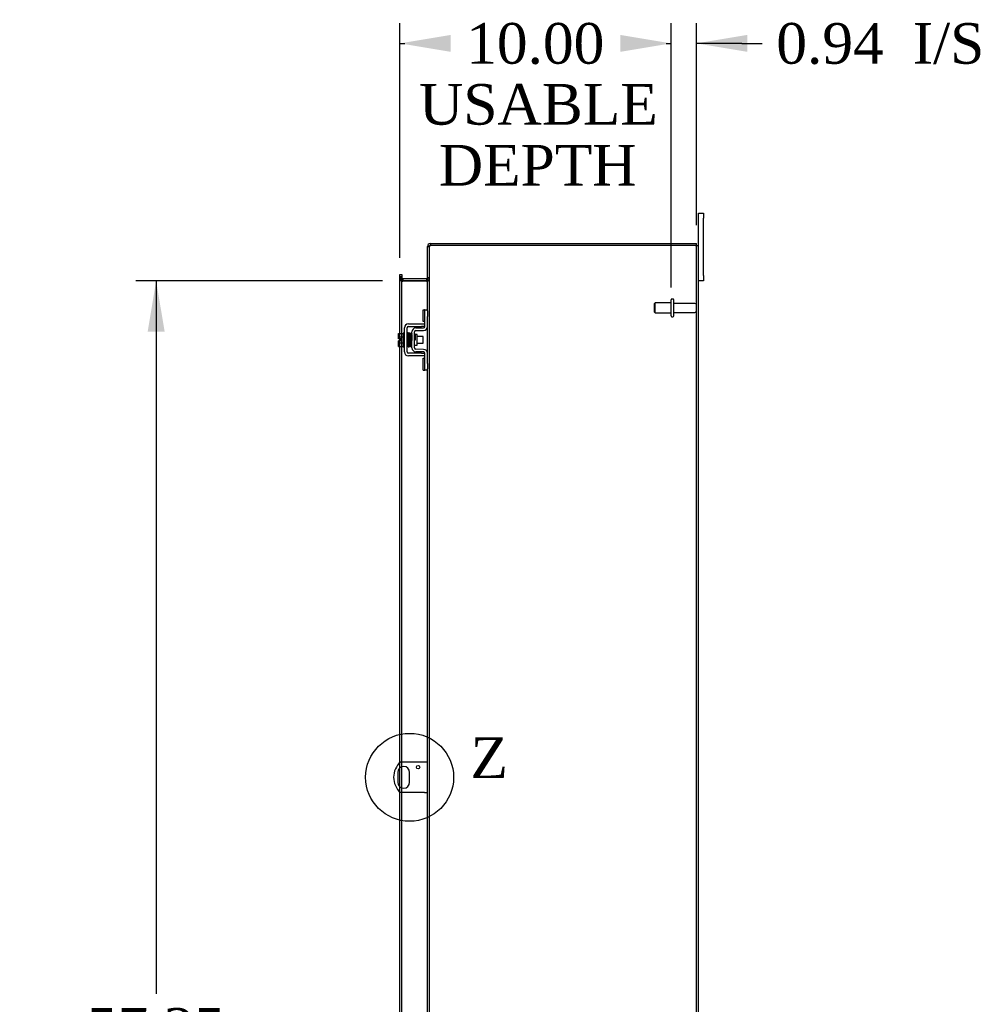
# Model space of a CAD drawing. Header units: inches. Extents: x 29 to 295, y 10 to 196.
# Tile 6 of 9: x 165 to 201, y 97 to 133. Entities that reach past the tile are written whole.
import ezdxf
from ezdxf.enums import TextEntityAlignment as Align
from ezdxf.lldxf.tags import DXFTag

# ---------------------------------------------------------------- set-up
doc = ezdxf.new("R2010")
doc.units = ezdxf.units.IN
doc.header["$MEASUREMENT"] = 0
doc.layers.get('0').update_dxf_attribs({"linetype": 'CONTINUOUS'})
for name, color, linetype in [('COM40153-1', 7, 'CONTINUOUS'), ('COM42667', 7, 'CONTINUOUS'), ('COM42780', 7, 'CONTINUOUS'), ('COM48457', 7, 'CONTINUOUS'), ('COM53235', 7, 'CONTINUOUS'), ('DEFAULT', 7, 'CONTINUOUS'), ('FET07710', 7, 'CONTINUOUS'), ('SCC19011', 7, 'CONTINUOUS'), ('SPR20265', 7, 'CONTINUOUS'), ('STD26094', 7, 'CONTINUOUS'), ('WAF25035', 7, 'CONTINUOUS')]:
    doc.layers.add(name, color=color, linetype=linetype)
doc.styles.add('SEACAD_TIMES_NEW_ROMAN', font='times.ttf')
tags = doc.linetypes.add('CENTER2', pattern=[1.125, 0.75, -0.125, 0.125, -0.125]).pattern_tags.tags
tags[10:11] = [DXFTag(74, 4), DXFTag(75, 0), DXFTag(340, '0'), DXFTag(46, 0.0), DXFTag(50, 0.0), DXFTag(44, 0.0), DXFTag(45, 0.0)]
tags[8:9] = [DXFTag(74, 4), DXFTag(75, 0), DXFTag(340, '0'), DXFTag(46, 0.0), DXFTag(50, 0.0), DXFTag(44, 0.0), DXFTag(45, 0.0)]
tags[6:7] = [DXFTag(74, 4), DXFTag(75, 0), DXFTag(340, '0'), DXFTag(46, 0.0), DXFTag(50, 0.0), DXFTag(44, 0.0), DXFTag(45, 0.0)]
tags[4:5] = [DXFTag(74, 4), DXFTag(75, 0), DXFTag(340, '0'), DXFTag(46, 0.0), DXFTag(50, 0.0), DXFTag(44, 0.0), DXFTag(45, 0.0)]

# ---------------------------------------------------------------- blocks, each defined once
blk = doc.blocks.new('GDIMGGROUP13')
at = {"layer": 'DEFAULT', "linetype": 'Continuous'}
for points in [[(181.282, 132.368), (179.407, 132.055), (181.282, 131.743)], [(187.536, 132.368), (187.536, 131.743), (189.411, 132.055)]]:
    blk.add_hatch(color=136, dxfattribs=at).paths.add_polyline_path(points)
at = {"layer": 'DEFAULT', "color": 136, "linetype": 'Continuous'}
for p, q in [((179.407, 124.132), (179.407, 132.805)), ((189.411, 123.334), (189.411, 132.805)), ((179.407, 132.055), (179.583, 132.055)), ((189.235, 132.055), (189.411, 132.055))]:
    blk.add_line(p, q, dxfattribs=at)
at = {"layer": 'DEFAULT', "color": 136, "linetype": 'Continuous', "style": 'SEACAD_TIMES_NEW_ROMAN'}
for s, p in [('10.00', (181.85, 132.805)), ('USABLE', (180.108, 130.555)), ('DEPTH', (180.837, 128.305))]:
    blk.add_text(s, height=1.5, dxfattribs=at).set_placement(p, align=Align.TOP_LEFT)
blk = doc.blocks.new('GDIMGGROUP20')
at = {"layer": 'DEFAULT', "linetype": 'Continuous'}
for points in [[(170.096, 121.417), (170.721, 121.417), (170.408, 123.292)], [(170.096, 67.917), (170.408, 66.042), (170.721, 67.917)]]:
    blk.add_hatch(color=136, dxfattribs=at).paths.add_polyline_path(points)
at = {"layer": 'DEFAULT', "color": 136, "linetype": 'Continuous'}
for p, q in [((178.765, 123.292), (169.658, 123.292)), ((170.408, 123.292), (170.408, 96.963)), ((170.408, 91.738), (170.408, 66.042)), ((178.765, 66.042), (169.658, 66.042))]:
    blk.add_line(p, q, dxfattribs=at)
at = {"layer": 'DEFAULT', "color": 136, "linetype": 'Continuous', "style": 'SEACAD_TIMES_NEW_ROMAN'}
for s, p in [('57.25', (167.849, 96.438)), ('OPENING ', (165.254, 94.188))]:
    blk.add_text(s, height=1.5, dxfattribs=at).set_placement(p, align=Align.TOP_LEFT)
blk = doc.blocks.new('SE1')
at = {"color": 136, "linetype": 'Continuous', "style": 'SEACAD_TIMES_NEW_ROMAN'}
blk.add_text('Z', height=1.5, dxfattribs=at).set_placement((182.007, 106.428), align=Align.TOP_LEFT)
blk = doc.blocks.new('SE')
at = {"layer": 'DEFAULT', "color": 7, "linetype": 'CENTER2'}
blk.add_circle((179.763, 104.957), 1.623, dxfattribs=at)
at = {"layer": 'DEFAULT'}
blk.add_blockref('SE1', (0, 0), dxfattribs=at)
blk = doc.blocks.new('GDIMGGROUP28')
at = {"layer": 'DEFAULT', "linetype": 'Continuous'}
blk.add_hatch(color=136, dxfattribs=at).paths.add_polyline_path([(192.223, 132.368), (190.348, 132.055), (192.223, 131.743)])
at = {"layer": 'DEFAULT', "color": 136, "linetype": 'Continuous'}
for p, q in [((189.411, 123.039), (189.411, 132.805)), ((190.348, 125.345), (190.348, 132.805)), ((192.019, 132.055), (190.348, 132.055)), ((192.019, 132.055), (192.769, 132.055))]:
    blk.add_line(p, q, dxfattribs=at)
at = {"layer": 'DEFAULT', "color": 136, "linetype": 'Continuous', "style": 'SEACAD_TIMES_NEW_ROMAN'}
for s, p in [('0.94', (193.294, 132.805)), ('I/S', (198.325, 132.805))]:
    blk.add_text(s, height=1.5, dxfattribs=at).set_placement(p, align=Align.TOP_LEFT)

msp = doc.modelspace()

# ---------------------------------------------------------------- linework, layer by layer
at = {"layer": 'COM40153-1', "color": 7}
for p, q in [((180.312, 105.519), (179.424, 105.519)), ((180.42, 105.519), (180.312, 105.519)), ((179.326, 105.138), (179.326, 104.775)), ((179.763, 104.775), (179.763, 105.138)), ((180.312, 104.394), (179.424, 104.394)), ((180.312, 104.394), (180.42, 104.394))]:
    msp.add_line(p, q, dxfattribs=at)
msp.add_circle((180.076, 105.332), 0.0625, dxfattribs=at)
for centre, radius, start, end in [((179.92, 104.957), 0.75, 131.4096, 228.5904), ((179.545, 105.138), 0.218, 0, 180), ((179.545, 104.775), 0.218, 180, 0)]:
    msp.add_arc(centre, radius, start, end, dxfattribs=at)
at = {"layer": 'COM42667', "color": 7}
for p, q in [((179.574, 120.661), (179.574, 121.553)), ((179.669, 120.661), (179.669, 121.553)), ((179.717, 121.696), (180.2, 121.696)), ((179.717, 121.601), (180.2, 121.601)), ((180.2, 121.696), (180.325, 121.696)), ((180.325, 121.601), (180.2, 121.601)), ((180.2, 120.613), (179.717, 120.613)), ((180.2, 120.518), (179.717, 120.518)), ((180.2, 120.613), (180.325, 120.613)), ((180.325, 120.518), (180.2, 120.518))]:
    msp.add_line(p, q, dxfattribs=at)
for centre, radius, start, end in [((179.717, 121.553), 0.143, 90, 180), ((179.717, 121.553), 0.048, 90, 180), ((179.717, 120.661), 0.143, 180, 270), ((179.717, 120.661), 0.048, 180, 270)]:
    msp.add_arc(centre, radius, start, end, dxfattribs=at)
at = {"layer": 'COM42780', "color": 7}
for p, q in [((180.26, 121.785), (180.26, 122.222)), ((180.26, 122.222), (180.311, 122.222)), ((180.325, 122.222), (180.311, 122.222)), ((180.325, 121.972), (180.325, 122.222)), ((180.325, 122.222), (180.42, 122.222)), ((180.42, 122.176), (180.42, 121.972)), ((180.325, 121.6), (180.325, 121.972)), ((180.42, 121.6), (180.42, 121.972)), ((179.988, 121.547), (180.278, 121.552)), ((179.99, 121.452), (180.279, 121.457)), ((180.311, 121.785), (180.26, 121.785)), ((180.311, 121.785), (180.325, 121.785)), ((179.848, 120.81), (179.848, 121.404)), ((179.943, 120.81), (179.943, 121.404)), ((180.038, 121.302), (179.971, 121.302)), ((180.038, 120.912), (180.038, 121.302)), ((179.943, 120.912), (180.038, 120.912)), ((180.279, 120.757), (179.99, 120.762)), ((180.278, 120.662), (179.988, 120.667)), ((180.26, 119.991), (180.26, 120.428)), ((180.26, 120.428), (180.311, 120.428)), ((180.325, 120.428), (180.311, 120.428)), ((180.325, 120.241), (180.325, 120.614)), ((180.42, 120.241), (180.42, 120.614)), ((180.26, 119.991), (180.311, 119.991)), ((180.311, 119.991), (180.325, 119.991)), ((180.325, 119.991), (180.325, 120.241)), ((180.42, 119.991), (180.325, 119.991)), ((180.42, 120.241), (180.42, 120.038))]:
    msp.add_line(p, q, dxfattribs=at)
for centre, radius, start, end in [((179.991, 121.404), 0.143, 91, 180), ((179.991, 121.404), 0.048, 91, 180), ((180.277, 121.6), 0.048, 271, 0), ((180.277, 121.6), 0.143, 271, 0), ((179.991, 120.81), 0.143, 180, 269), ((179.991, 120.81), 0.048, 180, 269), ((180.277, 120.614), 0.143, 0, 89), ((180.277, 120.614), 0.048, 0, 89)]:
    msp.add_arc(centre, radius, start, end, dxfattribs=at)
at = {"layer": 'COM48457', "color": 7}
for p, q in [((180.492, 124.54), (180.42, 124.54)), ((180.42, 122.176), (180.42, 124.54)), ((180.492, 64.794), (180.492, 124.54)), ((190.312, 124.595), (180.528, 124.595)), ((190.312, 124.595), (190.42, 124.595)), ((190.348, 64.739), (190.348, 124.595)), ((190.42, 64.739), (190.42, 124.595)), ((179.407, 123.382), (179.407, 123.432)), ((179.479, 123.432), (179.407, 123.432)), ((179.407, 121.348), (179.407, 123.382)), ((179.407, 123.381), (179.479, 123.381)), ((179.479, 123.432), (179.479, 123.382)), ((179.479, 121.348), (179.479, 123.382)), ((180.384, 123.273), (179.515, 123.273)), ((180.492, 123.381), (180.42, 123.381)), ((180.42, 120.614), (180.42, 121.6)), ((179.407, 121.141), (179.407, 121.348)), ((179.407, 121.073), (179.407, 121.141)), ((179.407, 120.866), (179.407, 121.073)), ((179.479, 120.866), (179.479, 121.348)), ((179.407, 105.504), (179.407, 120.866)), ((179.479, 105.519), (179.479, 120.866)), ((180.42, 95.736), (180.42, 120.038)), ((179.407, 105.308), (179.407, 105.504)), ((179.479, 105.347), (179.479, 105.519)), ((179.407, 104.606), (179.407, 105.308)), ((179.479, 104.567), (179.479, 105.347)), ((179.407, 104.41), (179.407, 104.606)), ((179.407, 94.908), (179.407, 104.41)), ((179.479, 104.394), (179.479, 104.567)), ((179.479, 94.908), (179.479, 104.394))]:
    msp.add_line(p, q, dxfattribs=at)
for centre, start, end in [((179.515, 123.381), 179.9882, 270.0118), ((180.384, 123.381), 269.9943, 0.0057)]:
    msp.add_arc(centre, 0.108, start, end, dxfattribs=at)
for points, knots in [([(180.42, 124.54), (180.42, 124.542), (180.421, 124.544), (180.423, 124.549), (180.425, 124.551), (180.431, 124.556), (180.434, 124.558), (180.442, 124.563), (180.446, 124.565), (180.456, 124.57), (180.462, 124.572), (180.474, 124.576), (180.48, 124.579), (180.499, 124.586), (180.514, 124.59), (180.528, 124.595)], [0, 0, 0, 0, 0.125, 0.125, 0.25, 0.25, 0.375, 0.375, 0.5, 0.5, 0.625, 0.625, 0.75, 0.75, 1, 1, 1, 1]), ([(180.492, 124.54), (180.492, 124.544), (180.493, 124.549), (180.496, 124.558), (180.499, 124.563), (180.506, 124.572), (180.51, 124.576), (180.518, 124.586), (180.523, 124.59), (180.528, 124.595)], [0, 0, 0, 0, 0.25, 0.25, 0.5, 0.5, 0.75, 0.75, 1, 1, 1, 1]), ([(179.479, 123.381), (179.479, 123.371), (179.479, 123.361), (179.481, 123.341), (179.483, 123.331), (179.487, 123.312), (179.49, 123.302), (179.496, 123.289), (179.498, 123.284), (179.503, 123.278), (179.505, 123.277), (179.508, 123.274), (179.51, 123.274), (179.512, 123.273), (179.513, 123.273), (179.515, 123.273)], [0, 0, 0, 0, 0.25, 0.25, 0.5, 0.5, 0.75, 0.75, 0.875, 0.875, 0.9375, 0.9375, 0.96875, 0.96875, 1, 1, 1, 1]), ([(180.384, 123.273), (180.385, 123.273), (180.386, 123.273), (180.389, 123.274), (180.39, 123.274), (180.393, 123.276), (180.395, 123.278), (180.4, 123.284), (180.403, 123.289), (180.409, 123.302), (180.412, 123.312), (180.416, 123.331), (180.417, 123.341), (180.419, 123.361), (180.42, 123.371), (180.42, 123.381)], [0, 0, 0, 0, 0.03125, 0.03125, 0.0625, 0.0625, 0.125, 0.125, 0.25, 0.25, 0.5, 0.5, 0.75, 0.75, 1, 1, 1, 1])]:
    msp.add_open_spline(points, degree=3, knots=knots, dxfattribs=at)
at = {"layer": 'COM53235', "color": 7}
for p, q in [((180.42, 124.54), (180.42, 124.559)), ((180.437, 124.559), (180.42, 124.559)), ((180.492, 124.559), (180.437, 124.559)), ((180.492, 124.54), (180.492, 124.559)), ((180.528, 124.667), (180.528, 124.595)), ((180.528, 124.667), (190.348, 124.667)), ((190.348, 124.595), (190.348, 124.667)), ((179.407, 123.522), (179.479, 123.522)), ((179.407, 123.436), (179.407, 123.522)), ((179.407, 123.432), (179.407, 123.436)), ((179.407, 123.4), (179.479, 123.4)), ((179.479, 123.522), (179.479, 123.436)), ((179.479, 123.432), (179.479, 123.436)), ((180.384, 123.364), (179.515, 123.364)), ((179.515, 123.364), (179.515, 123.292)), ((180.384, 123.292), (179.515, 123.292)), ((180.384, 123.364), (180.384, 123.292)), ((180.492, 123.4), (180.42, 123.4))]:
    msp.add_line(p, q, dxfattribs=at)
for centre, radius, start, end in [((180.528, 124.559), 0.108, 90, 180), ((180.528, 124.559), 0.036, 122.5662, 180), ((180.528, 124.559), 0.036, 90, 122.5662), ((179.515, 123.4), 0.108, 180, 259.581), ((179.515, 123.4), 0.036, 180, 270), ((179.515, 123.4), 0.108, 259.581, 270), ((180.384, 123.4), 0.036, 270, 0), ((180.384, 123.4), 0.108, 270, 281.0135), ((180.384, 123.4), 0.108, 281.0135, 0)]:
    msp.add_arc(centre, radius, start, end, dxfattribs=at)
at = {"layer": 'FET07710', "color": 7}
for p, q in [((190.42, 125.604), (190.42, 125.792)), ((190.42, 125.792), (190.607, 125.792)), ((190.607, 125.792), (190.607, 125.604)), ((190.42, 124.595), (190.42, 125.604)), ((190.607, 123.479), (190.607, 125.604)), ((190.607, 123.292), (190.42, 123.292)), ((190.607, 123.479), (190.607, 123.292))]:
    msp.add_line(p, q, dxfattribs=at)
at = {"layer": 'SCC19011', "color": 7}
for p, q in [((179.348, 121.348), (179.529, 121.348)), ((179.348, 121.216), (179.348, 121.348)), ((179.348, 121.216), (179.529, 121.216)), ((179.348, 121.141), (179.348, 121.216)), ((179.443, 121.141), (179.348, 121.141)), ((179.348, 120.998), (179.348, 121.073)), ((179.443, 121.073), (179.348, 121.073)), ((179.443, 121.073), (179.443, 121.141)), ((179.693, 121.229), (179.669, 121.229)), ((179.742, 121.229), (179.728, 121.229)), ((179.792, 121.229), (179.777, 121.229)), ((179.842, 121.229), (179.827, 121.229)), ((180.261, 121.229), (180.038, 121.229)), ((180.261, 120.985), (180.261, 121.229)), ((179.348, 120.998), (179.529, 120.998)), ((179.348, 120.866), (179.348, 120.998)), ((179.348, 120.866), (179.529, 120.866)), ((179.669, 120.985), (179.701, 120.985)), ((179.736, 120.985), (179.751, 120.985)), ((179.786, 120.985), (179.801, 120.985)), ((179.836, 120.985), (179.848, 120.985)), ((180.038, 120.985), (180.261, 120.985))]:
    msp.add_line(p, q, dxfattribs=at)
at = {"layer": 'SPR20265', "color": 7}
msp.add_line((179.947, 121.107), (179.982, 121.107), dxfattribs=at)
for centre, radius, start, end in [((184.65, 120.928), 4.985, 175.1825, 176.5376), ((179.802, 121.331), 0.0181, 0.2962, 180.6354), ((184.62, 120.929), 4.919, 179.5796, 179.9446)]:
    msp.add_arc(centre, radius, start, end, dxfattribs=at)
for start_param, end_param in [(0, 2.474646), (3.808539, 6.283185)]:
    msp.add_ellipse((179.683, 120.934), major_axis=(0.0175, 0), ratio=0.707107, start_param=start_param, end_param=end_param, dxfattribs=at)
for points, knots in [([(179.719, 121.347), (179.719, 121.348), (179.719, 121.35), (179.718, 121.353), (179.717, 121.355), (179.716, 121.358), (179.713, 121.36), (179.711, 121.362), (179.708, 121.364), (179.703, 121.365), (179.697, 121.364), (179.69, 121.36), (179.684, 121.352), (179.683, 121.346), (179.683, 121.343)], [0, 0, 0, 0, 0.03948, 0.078027, 0.11705, 0.157795, 0.20119, 0.247813, 0.297965, 0.351797, 0.472995, 0.624898, 0.803476, 1, 1, 1, 1]), ([(179.685, 121.344), (179.685, 121.344), (179.686, 121.343), (179.688, 121.324), (179.69, 121.289), (179.692, 121.248), (179.693, 121.207), (179.695, 121.168), (179.696, 121.136), (179.697, 121.108), (179.698, 121.082), (179.699, 121.053), (179.7, 121.017), (179.701, 120.978), (179.703, 120.937), (179.705, 120.9), (179.707, 120.873), (179.709, 120.87), (179.709, 120.868)], [0.0402294, 0.0402294, 0.0402294, 0.0402294, 0.0962651, 0.1836152, 0.2619538, 0.3312786, 0.3915016, 0.442594, 0.4845239, 0.5172899, 0.5463931, 0.5841023, 0.6308517, 0.6866387, 0.7514677, 0.8253147, 0.9081399, 0.9951321, 0.9951321, 0.9951321, 0.9951321]), ([(179.744, 120.872), (179.743, 120.873), (179.742, 120.876), (179.74, 120.902), (179.738, 120.938), (179.736, 120.978), (179.735, 121.017), (179.734, 121.053), (179.733, 121.082), (179.732, 121.108), (179.731, 121.136), (179.73, 121.169), (179.728, 121.207), (179.727, 121.249), (179.725, 121.291), (179.723, 121.327), (179.721, 121.348), (179.719, 121.35), (179.719, 121.35)], [0.007956, 0.007956, 0.007956, 0.007956, 0.0902869, 0.171964, 0.2449933, 0.3092617, 0.364675, 0.4111808, 0.4487353, 0.4777397, 0.5104186, 0.5522907, 0.6034131, 0.6638342, 0.7336337, 0.8128446, 0.9016052, 0.9648764, 0.9648764, 0.9648764, 0.9648764]), ([(179.734, 121.343), (179.733, 121.34), (179.731, 121.327), (179.729, 121.294), (179.728, 121.264), (179.727, 121.248), (179.727, 121.246)], [0.0981827, 0.0981827, 0.0981827, 0.0981827, 0.1867929, 0.2658332, 0.3354212, 0.34433, 0.34433, 0.34433, 0.34433]), ([(179.771, 121.332), (179.771, 121.337), (179.77, 121.344), (179.763, 121.353), (179.757, 121.356), (179.753, 121.357), (179.749, 121.356), (179.745, 121.355), (179.742, 121.354), (179.739, 121.351), (179.737, 121.347), (179.735, 121.343), (179.735, 121.34), (179.735, 121.339)], [0, 0, 0, 0, 0.337377, 0.476585, 0.593946, 0.643993, 0.690857, 0.738213, 0.787078, 0.837877, 0.890521, 0.944659, 1, 1, 1, 1]), ([(179.736, 121.334), (179.737, 121.327), (179.738, 121.313), (179.741, 121.264), (179.744, 121.199), (179.746, 121.121), (179.749, 121.039), (179.752, 120.965), (179.755, 120.905), (179.757, 120.889), (179.758, 120.88)], [0, 0, 0, 0, 0.114486, 0.231947, 0.352472, 0.475982, 0.602512, 0.732024, 0.864532, 1, 1, 1, 1]), ([(179.793, 120.882), (179.792, 120.889), (179.79, 120.901), (179.788, 120.948), (179.785, 121.012), (179.782, 121.09), (179.78, 121.172), (179.777, 121.247), (179.774, 121.309), (179.772, 121.327), (179.771, 121.336)], [0, 0, 0, 0, 0.112935, 0.229308, 0.349042, 0.472285, 0.598918, 0.729117, 0.862747, 1, 1, 1, 1]), ([(179.784, 121.334), (179.783, 121.332), (179.782, 121.327), (179.78, 121.299), (179.778, 121.268), (179.777, 121.248), (179.777, 121.242)], [0, 0, 0, 0, 0.0920689, 0.1750905, 0.2491163, 0.2787764, 0.2787764, 0.2787764, 0.2787764]), ([(179.784, 121.33), (179.785, 121.329), (179.787, 121.325), (179.789, 121.299), (179.791, 121.264), (179.793, 121.217), (179.795, 121.162), (179.797, 121.102), (179.799, 121.04), (179.801, 120.982), (179.804, 120.934), (179.806, 120.902), (179.808, 120.883), (179.809, 120.882), (179.81, 120.882)], [0.0030153, 0.0030153, 0.0030153, 0.0030153, 0.0911168, 0.1734244, 0.2469059, 0.3115047, 0.4137106, 0.4808253, 0.5545336, 0.6652124, 0.7347799, 0.8137322, 0.9021481, 0.9589659, 0.9589659, 0.9589659, 0.9589659]), ([(179.844, 120.89), (179.843, 120.89), (179.842, 120.891), (179.841, 120.906), (179.839, 120.937), (179.836, 120.984), (179.834, 121.041), (179.832, 121.102), (179.83, 121.163), (179.828, 121.218), (179.826, 121.266), (179.824, 121.301), (179.821, 121.328), (179.82, 121.332), (179.819, 121.334)], [0.04806, 0.04806, 0.04806, 0.04806, 0.0950174, 0.1815834, 0.2594443, 0.3284541, 0.4389593, 0.5129458, 0.5804713, 0.6835524, 0.7488804, 0.8233727, 0.9070568, 1, 1, 1, 1]), ([(179.848, 121.341), (179.846, 121.341), (179.842, 121.339), (179.833, 121.331), (179.833, 121.32), (179.829, 121.291), (179.828, 121.261), (179.827, 121.241), (179.827, 121.237)], [0.5123447, 0.5123447, 0.5123447, 0.5123447, 0.5177994, 0.525151, 0.5633792, 0.6073205, 0.6548363, 0.6646728, 0.6646728, 0.6646728, 0.6646728]), ([(179.838, 121.311), (179.838, 121.31), (179.837, 121.309), (179.838, 121.299), (179.84, 121.274), (179.842, 121.224), (179.845, 121.165), (179.847, 121.114), (179.847, 121.089), (179.848, 121.08)], [0.5349665, 0.5349665, 0.5349665, 0.5349665, 0.5439036, 0.5644155, 0.6082886, 0.6560238, 0.7153998, 0.7518561, 0.772357, 0.772357, 0.772357, 0.772357]), ([(179.969, 121.309), (179.969, 121.31), (179.969, 121.313), (179.968, 121.317), (179.965, 121.32), (179.962, 121.323), (179.959, 121.325), (179.954, 121.326), (179.948, 121.326), (179.944, 121.324), (179.943, 121.323)], [0, 0, 0, 0, 0.0589773, 0.1211115, 0.1849679, 0.2490189, 0.31194, 0.3728411, 0.4898099, 0.5959107, 0.5959107, 0.5959107, 0.5959107]), ([(179.943, 121.203), (179.943, 121.198), (179.944, 121.18), (179.945, 121.148), (179.946, 121.122), (179.947, 121.107)], [0.6947227, 0.6947227, 0.6947227, 0.6947227, 0.7496304, 0.874808, 1, 1, 1, 1]), ([(179.982, 121.107), (179.981, 121.122), (179.98, 121.148), (179.978, 121.188), (179.977, 121.225), (179.975, 121.257), (179.973, 121.282), (179.972, 121.301), (179.97, 121.31), (179.969, 121.311), (179.969, 121.311)], [0, 0, 0, 0, 0.1236932, 0.2477957, 0.3722334, 0.4970307, 0.6222178, 0.7477992, 0.8737106, 0.9604174, 0.9604174, 0.9604174, 0.9604174]), ([(179.709, 120.87), (179.709, 120.869), (179.709, 120.866), (179.711, 120.862), (179.713, 120.858), (179.717, 120.855), (179.723, 120.852), (179.73, 120.852), (179.737, 120.855), (179.742, 120.86), (179.744, 120.865), (179.745, 120.869), (179.745, 120.871)], [0, 0, 0, 0, 0.065589, 0.134096, 0.204, 0.273642, 0.405923, 0.527776, 0.652215, 0.775569, 0.89228, 1, 1, 1, 1]), ([(179.744, 120.868), (179.745, 120.871), (179.747, 120.877), (179.749, 120.908), (179.751, 120.941), (179.752, 120.962), (179.752, 120.969)], [0, 0, 0, 0, 0.0928591, 0.1764944, 0.2509703, 0.283562, 0.283562, 0.283562, 0.283562]), ([(179.757, 120.884), (179.758, 120.879), (179.759, 120.872), (179.766, 120.864), (179.771, 120.861), (179.776, 120.861), (179.78, 120.861), (179.783, 120.862), (179.787, 120.864), (179.79, 120.867), (179.792, 120.87), (179.793, 120.874), (179.794, 120.877), (179.794, 120.878)], [0, 0, 0, 0, 0.324319, 0.462115, 0.581304, 0.633213, 0.682431, 0.732423, 0.783847, 0.836789, 0.89085, 0.94542, 1, 1, 1, 1]), ([(179.795, 120.876), (179.796, 120.879), (179.797, 120.892), (179.8, 120.925), (179.801, 120.955), (179.802, 120.972), (179.802, 120.974)], [0.0989373, 0.0989373, 0.0989373, 0.0989373, 0.1880575, 0.2674974, 0.3374282, 0.3488368, 0.3488368, 0.3488368, 0.3488368]), ([(179.81, 120.886), (179.81, 120.885), (179.81, 120.883), (179.81, 120.881), (179.811, 120.878), (179.813, 120.875), (179.815, 120.873), (179.818, 120.871), (179.821, 120.869), (179.826, 120.868), (179.832, 120.869), (179.839, 120.873), (179.845, 120.881), (179.846, 120.888), (179.846, 120.891)], [0, 0, 0, 0, 0.039675, 0.078069, 0.116606, 0.156607, 0.199119, 0.244855, 0.294249, 0.347558, 0.468612, 0.621309, 0.801496, 1, 1, 1, 1])]:
    msp.add_open_spline(points, degree=3, knots=knots, dxfattribs=at)
for points in [[(179.846, 120.887), (179.846, 120.893), (179.847, 120.899), (179.848, 120.907)], [(179.945, 120.899), (179.946, 120.903), (179.946, 120.906), (179.947, 120.911)]]:
    msp.add_open_spline(points, degree=3, dxfattribs=at)
at = {"layer": 'STD26094', "color": 7}
for p, q in [((189.411, 121.994), (189.411, 122.584)), ((189.481, 122.614), (189.441, 122.614)), ((189.511, 121.994), (189.511, 122.584)), ((188.823, 122.476), (188.786, 122.439)), ((188.786, 122.439), (188.786, 122.139)), ((188.823, 122.101), (188.823, 122.476)), ((189.411, 122.476), (188.823, 122.476)), ((190.288, 122.454), (189.511, 122.454)), ((188.786, 122.139), (188.823, 122.101)), ((188.823, 122.101), (189.411, 122.101)), ((189.441, 121.964), (189.481, 121.964)), ((189.511, 122.124), (190.288, 122.124))]:
    msp.add_line(p, q, dxfattribs=at)
for centre, radius, start, end in [((189.441, 122.584), 0.03, 90, 180), ((189.481, 122.584), 0.03, 0, 90), ((190.288, 122.394), 0.06, 0, 90), ((190.288, 122.184), 0.06, 270, 0), ((189.441, 121.994), 0.03, 180, 270), ((189.481, 121.994), 0.03, 270, 0)]:
    msp.add_arc(centre, radius, start, end, dxfattribs=at)
at = {"layer": 'WAF25035', "color": 7}
for p, q in [((179.529, 121.357), (179.529, 120.857)), ((179.574, 121.357), (179.529, 121.357)), ((179.529, 120.857), (179.574, 120.857))]:
    msp.add_line(p, q, dxfattribs=at)

# ---------------------------------------------------------------- block references
at = {"layer": 'DEFAULT', "color": 7}
for name in ['GDIMGGROUP13', 'GDIMGGROUP28', 'GDIMGGROUP20', 'SE']:
    msp.add_blockref(name, (0, 0), dxfattribs=at)

doc.saveas('drawing.dxf')
